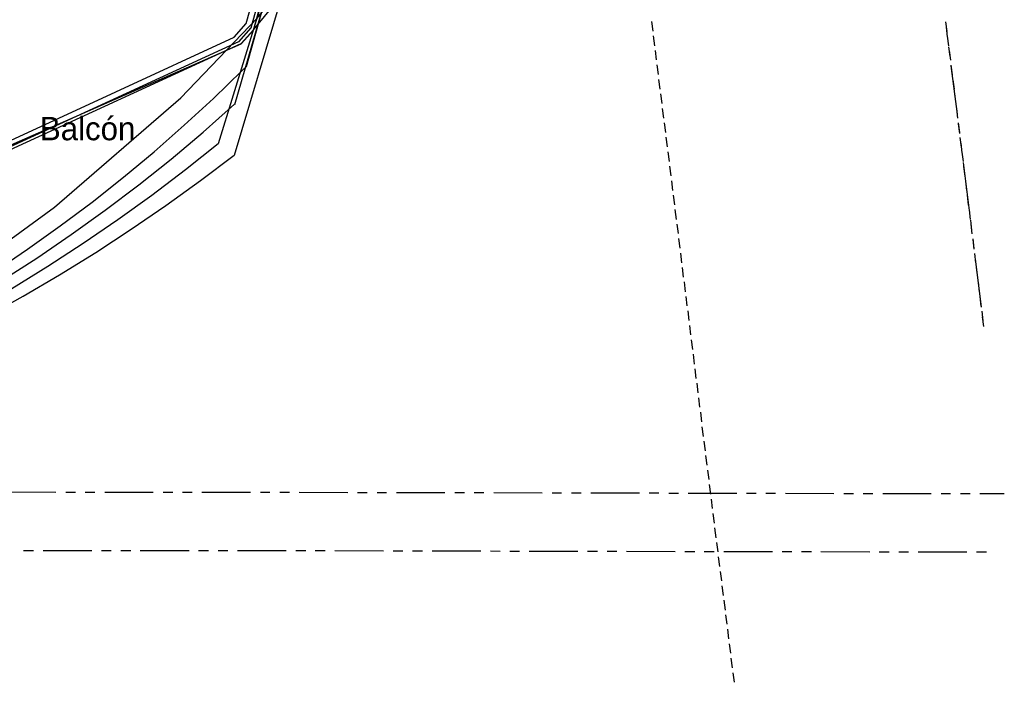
# Model space of a CAD drawing. Header units: feet. Extents: x -79 to 198, y -22 to 181.
# Tile 90 of 256: x 111 to 161, y 0 to 34. Entities that reach past the tile are written whole.
import ezdxf
from ezdxf.enums import TextEntityAlignment as Align

# ---------------------------------------------------------------- set-up
doc = ezdxf.new("R2010")
doc.units = ezdxf.units.FT
for name, color, linetype in [('A-AREA-UNIDAD', 30, 'CONTINUOUS'), ('A-LINEA', 7, 'CONTINUOUS'), ('A-NOMBRE-ESPACIO', 2, 'CONTINUOUS')]:
    doc.layers.add(name, color=color, linetype=linetype)

msp = doc.modelspace()

# ---------------------------------------------------------------- linework, layer by layer
at = {"layer": 'A-AREA-UNIDAD'}
msp.add_lwpolyline([(108.72, 21.7244), (112.288, 24.32), (118.8, 29.9556), (122.72, 34.0444), (124.928, 36.7644), (119.28, 37.9556), (119.232, 38.56), (119.008, 38.0089), (114.608, 39.04), (114.32, 39.2356), (114.48, 39.84), (113.152, 39.9289), (97.952, 43.5556)], dxfattribs=at)
at = {"layer": 'A-LINEA'}
for p, q in [((122.1555, 33.7722), (129.4328, 60.2941)), ((122.4044, 33.5503), (129.7576, 60.369)), ((122.5222, 33.4328), (129.9135, 60.4079)), ((122.1691, 31.562), (130.0559, 59.8186)), ((121.5643, 29.6064), (130.1983, 59.2834)), ((120.7285, 27.6071), (130.3389, 58.7925)), ((121.5473, 27.0062), (130.6986, 57.6547)), ((121.5473, 27.0062), (130.6986, 57.6547)), ((122.5222, 33.4461), (125.3098, 36.8461)), ((121.5291, 33.0673), (122.1564, 33.7693)), ((121.7731, 32.8402), (122.4037, 33.5456)), ((121.8902, 32.7488), (122.5222, 33.456)), ((121.8902, 32.7221), (122.5222, 33.4294)), ((142.9867, 33.8711), (143.0533, 33.3778)), ((158.1067, 33.8578), (158.1733, 33.3644)), ((158.1467, 33.5778), (158.2, 33.0844)), ((67.6863, 8.1531), (121.5282, 33.0731)), ((143.08, 33.1378), (143.1467, 32.6311)), ((158.2, 33.1244), (158.2667, 32.6178)), ((64.6373, 7.5663), (121.8893, 32.7279)), ((67.2173, 7.6394), (121.8893, 32.7413)), ((67.2638, 7.8013), (121.7722, 32.846)), ((158.2667, 32.5778), (158.3333, 32.0844)), ((143.1733, 32.3911), (143.24, 31.8978)), ((158.2933, 32.3778), (158.36, 31.8844)), ((121.9526, 31.349), (122.1662, 31.5638)), ((143.2667, 31.6444), (143.3333, 31.1511)), ((158.3867, 31.6311), (158.4533, 31.1378)), ((158.3867, 31.5911), (158.7067, 29.1111)), ((143.36, 30.8978), (143.4267, 30.4044)), ((158.48, 30.8844), (158.5467, 30.3911)), ((143.4533, 30.1511), (143.52, 29.6578)), ((158.5733, 30.1378), (158.64, 29.6444)), ((143.5467, 29.4044), (143.6133, 28.9111)), ((158.6667, 29.4044), (158.7333, 28.8978)), ((143.64, 28.6711), (143.7067, 28.1644)), ((158.76, 28.6578), (158.8267, 28.1644)), ((158.76, 28.6178), (158.8267, 28.1244)), ((143.7333, 27.9244), (143.8, 27.4311)), ((158.8533, 27.9111), (158.92, 27.4178)), ((158.8933, 27.6178), (158.9467, 27.1244)), ((143.8267, 27.1778), (143.8933, 26.6844)), ((158.9467, 27.1644), (159.0133, 26.6711)), ((143.92, 26.4311), (143.9867, 25.9378)), ((159.0133, 26.6311), (159.32, 24.1511)), ((159.04, 26.4178), (159.1067, 25.9244)), ((144.0133, 25.6844), (144.08, 25.1911)), ((159.1333, 25.6711), (159.1867, 25.1778)), ((144.1067, 24.9511), (144.1733, 24.4444)), ((159.2267, 24.9378), (159.28, 24.4311)), ((144.2, 24.2044), (144.2667, 23.6978)), ((159.32, 24.1911), (159.3733, 23.6978)), ((144.2933, 23.4578), (144.36, 22.9644)), ((159.3867, 23.6578), (159.44, 23.1511)), ((159.4133, 23.4444), (159.4667, 22.9511)), ((144.3867, 22.7111), (144.4533, 22.2178)), ((159.5067, 22.6978), (159.56, 22.2044)), ((159.5067, 22.6578), (159.5733, 22.1644)), ((144.48, 21.9644), (144.5333, 21.4711)), ((159.6, 21.9511), (159.6533, 21.4578)), ((159.6267, 21.6711), (159.9467, 19.1911)), ((144.5733, 21.2178), (144.6267, 20.7244)), ((159.6933, 21.2178), (159.7467, 20.7111)), ((144.6667, 20.4844), (144.72, 19.9778)), ((159.7867, 20.4711), (159.84, 19.9644)), ((144.76, 19.7378), (144.8133, 19.2444)), ((159.88, 19.7244), (159.9333, 19.2311)), ((144.8533, 18.9911), (144.9067, 18.4978)), ((159.9733, 18.9778), (160.0267, 18.4844)), ((144.9467, 18.2444), (145, 17.7511)), ((160, 18.6844), (160.0667, 18.1911)), ((145.04, 17.4978), (145.0933, 17.0044)), ((145.1333, 16.7644), (145.1867, 16.2578)), ((145.2267, 16.0178), (145.28, 15.5111)), ((145.32, 15.2711), (145.3733, 14.7778)), ((145.4133, 14.5244), (145.4667, 14.0311)), ((145.5067, 13.7778), (145.56, 13.2844)), ((145.5867, 13.0311), (145.6533, 12.5378)), ((145.68, 12.2978), (145.7467, 11.7911)), ((145.7733, 11.5511), (145.84, 11.0578)), ((145.8667, 10.8044), (145.9333, 10.3111)), ((109.88, 9.6844), (112.3733, 9.6711)), ((112.88, 9.6711), (113.3733, 9.6711)), ((113.88, 9.6711), (114.3733, 9.6711)), ((114.88, 9.6711), (117.3733, 9.6711)), ((117.88, 9.6711), (118.3733, 9.6711)), ((118.88, 9.6578), (119.3733, 9.6578)), ((119.88, 9.6578), (122.3733, 9.6578)), ((122.88, 9.6578), (123.3733, 9.6578)), ((123.88, 9.6578), (124.3733, 9.6578)), ((124.88, 9.6578), (127.3733, 9.6444)), ((127.88, 9.6444), (128.3733, 9.6444)), ((128.88, 9.6444), (129.3733, 9.6444)), ((129.88, 9.6444), (132.3733, 9.6444)), ((132.88, 9.6444), (133.3733, 9.6444)), ((133.88, 9.6444), (134.3733, 9.6444)), ((134.88, 9.6444), (137.3733, 9.6311)), ((137.88, 9.6311), (138.3733, 9.6311)), ((138.88, 9.6311), (139.3733, 9.6311)), ((139.88, 9.6311), (142.3733, 9.6311)), ((142.88, 9.6311), (143.3733, 9.6311)), ((145.96, 10.0578), (146.0267, 9.5644)), ((143.88, 9.6178), (144.3733, 9.6178)), ((144.88, 9.6178), (147.3733, 9.6178)), ((146.0533, 9.3111), (146.12, 8.8178)), ((147.88, 9.6178), (148.3733, 9.6178)), ((148.88, 9.6178), (149.3733, 9.6178)), ((149.88, 9.6178), (152.3733, 9.6044)), ((152.88, 9.6044), (153.3733, 9.6044)), ((153.88, 9.6044), (154.3733, 9.6044)), ((154.88, 9.6044), (157.3733, 9.6044)), ((157.88, 9.6044), (158.3733, 9.6044)), ((158.88, 9.6044), (159.3733, 9.6044)), ((159.88, 9.6044), (161.1333, 9.5911)), ((146.1467, 8.5644), (146.2133, 8.0711)), ((146.24, 7.8311), (146.3067, 7.3244)), ((110.7067, 6.6711), (111.2133, 6.6711)), ((111.7067, 6.6711), (114.2133, 6.6711)), ((114.7067, 6.6711), (115.2133, 6.6711)), ((115.7067, 6.6711), (116.2133, 6.6711)), ((116.7067, 6.6711), (119.2133, 6.6578)), ((119.7067, 6.6578), (120.2133, 6.6578)), ((120.7067, 6.6578), (121.2133, 6.6578)), ((121.7067, 6.6578), (124.2133, 6.6578)), ((124.7067, 6.6578), (125.2133, 6.6578)), ((125.7067, 6.6578), (126.2133, 6.6578)), ((126.7067, 6.6578), (129.2133, 6.6444)), ((129.7067, 6.6444), (130.2133, 6.6444)), ((130.7067, 6.6444), (131.2133, 6.6444)), ((131.7067, 6.6444), (134.2133, 6.6444)), ((134.7067, 6.6444), (135.2133, 6.6311)), ((135.7067, 6.6311), (136.2133, 6.6311)), ((136.7067, 6.6311), (139.2133, 6.6311)), ((139.7067, 6.6311), (140.2133, 6.6311)), ((140.7067, 6.6311), (141.2133, 6.6311)), ((141.7067, 6.6311), (144.2133, 6.6178)), ((144.7067, 6.6178), (145.2133, 6.6178)), ((145.7067, 6.6178), (146.2133, 6.6178)), ((146.3333, 7.0844), (146.4, 6.5911)), ((146.7067, 6.6178), (149.2133, 6.6178)), ((149.7067, 6.6178), (150.2133, 6.6178)), ((150.7067, 6.6178), (151.2133, 6.6178)), ((151.7067, 6.6178), (154.2133, 6.6044)), ((154.7067, 6.6044), (155.2133, 6.6044)), ((155.7067, 6.6044), (156.2133, 6.6044)), ((156.7067, 6.6044), (159.2133, 6.6044)), ((159.7067, 6.6044), (160.2133, 6.5911)), ((146.4267, 6.3378), (146.4933, 5.8444)), ((146.52, 5.5911), (146.5867, 5.0978)), ((146.6133, 4.8444), (146.68, 4.3511)), ((146.7067, 4.1111), (146.7733, 3.6044)), ((146.8, 3.3644), (146.8667, 2.8711)), ((146.8933, 2.6178), (146.96, 2.1244)), ((146.9867, 1.8711), (147.0533, 1.3778)), ((147.08, 1.1244), (147.1467, 0.6311)), ((147.1733, 0.3778), (147.24, -0.1156))]:
    msp.add_line(p, q, dxfattribs=at)
for points in [[(109.2133, 21.0178), (110.9067, 22.1644), (112.5867, 23.3644), (114.2267, 24.5911), (115.84, 25.8711), (117.4133, 27.1778), (118.96, 28.5378), (120.4667, 29.9244), (121.9467, 31.3511)], [(109.5867, 20.5511), (111.3867, 21.7111), (113.16, 22.9244), (114.9067, 24.1778), (116.6267, 25.4711), (118.2933, 26.8044), (119.9467, 28.1911), (121.5467, 29.6178)], [(110.1067, 20.1511), (111.96, 21.2844), (113.7733, 22.4711), (115.5467, 23.6844), (117.3067, 24.9511), (119.0267, 26.2578), (120.72, 27.6044)], [(108.7733, 18.6844), (110.68, 19.7511), (112.56, 20.8444), (114.4133, 21.9911), (116.24, 23.1911), (118.0267, 24.4178), (119.8, 25.6978), (121.5333, 27.0044)], [(108.7733, 18.6844), (110.68, 19.7511), (112.56, 20.8444), (114.4133, 21.9911), (116.24, 23.1911), (118.0267, 24.4178), (119.8, 25.6978), (121.5333, 27.0044)]]:
    msp.add_lwpolyline(points, dxfattribs=at)

# ---------------------------------------------------------------- texts
at = {"layer": 'A-NOMBRE-ESPACIO'}
msp.add_text('Balcón', height=1.2, dxfattribs=at).set_placement((114, 27.7689), align=Align.CENTER)

doc.saveas('drawing.dxf')
